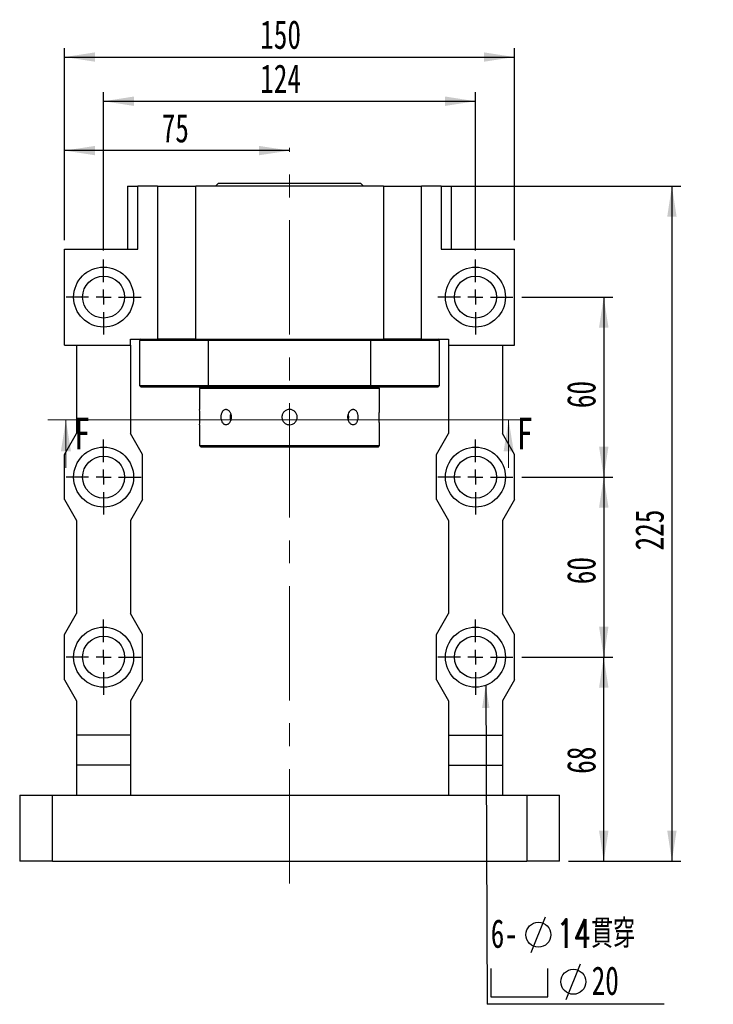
# Model space of a CAD drawing. Header units: millimetres. Extents: x 24 to 293, y 4 to 207.
# Tile 2 of 5: x 27 to 104, y 98 to 207. Entities that reach past the tile are written whole.
import ezdxf

# ---------------------------------------------------------------- set-up
doc = ezdxf.new("R2010")
doc.units = ezdxf.units.MM
doc.linetypes.add('CENTERX2', pattern=[20.32, 12.7, -2.54, 2.54, -2.54])
doc.layers.add('圖層0', color=7, linetype='Continuous')
doc.styles.add('SLDTEXTSTYLE0', font='TXT', dxfattribs={"width": 0.7})
doc.styles.add('SLDTEXTSTYLE1', font='TXT', dxfattribs={"width": 0.7, "bigfont": 'bigfont'})
doc.styles.add('SLDTEXTSTYLE3', font='TXT', dxfattribs={"width": 0.75})
doc.dimstyles.new('SLDDIMSTYLE2', dxfattribs={"dimtxt": 0.18, "dimasz": 2.5, "dimexe": 0, "dimexo": 0.0625, "dimgap": 0, "dimtad": 0, "dimtih": 1, "dimtoh": 1, "dimdec": 0, "dimrnd": 1e-09, "dimzin": 0, "dimdsep": 46, "dimtxsty": 'Standard', "dimsah": 1, "dimcen": 0.09, "dimadec": 0, "dimazin": 0, "dimtfac": 2.5, "dimtdec": 0, "dimtofl": 0, "dimtmove": 0, "dimatfit": 3, "dimfxl": 0, "dimfrac": 2, "dimtolj": 1, "dimtzin": 0, "dimarcsym": 0})
doc.dimstyles.new('SLDDIMSTYLE3', dxfattribs={"dimtxt": 3.389974, "dimasz": 2.5, "dimexe": 0, "dimexo": 0.0625, "dimgap": 0.847493, "dimtad": 1, "dimlfac": 3, "dimrnd": 1e-09, "dimzin": 12, "dimdsep": 46, "dimtxsty": 'SLDTEXTSTYLE0', "dimsah": 1, "dimcen": 0.09, "dimadec": 0, "dimazin": 3, "dimtfac": 1, "dimtofl": 0, "dimtmove": 0, "dimatfit": 3, "dimfxl": 0, "dimfrac": 2, "dimtolj": 1, "dimtzin": 12, "dimarcsym": 0})

# ---------------------------------------------------------------- blocks, each defined once
blk = doc.blocks.new('_D_1')
at = {"layer": '圖層0', "color": 7}
for p, q in [((36.2, 181.7), (36.2, 199.29)), ((77.53, 181.7), (77.53, 199.29)), ((36.2, 198.29), (77.53, 198.29))]:
    blk.add_line(p, q, dxfattribs=at)
for points in [[(36.2, 198.29), (39.59, 197.77), (39.59, 198.82)], [(77.53, 198.29), (74.14, 198.82), (74.14, 197.77)]]:
    blk.add_solid(points, dxfattribs=at)
at = {"layer": '圖層0', "color": 7, "insert": (53.6, 202.39), "char_height": 3.175, "attachment_point": 1, "style": 'SLDTEXTSTYLE0'}
blk.add_mtext('124', dxfattribs=at)
blk = doc.blocks.new('_D_2')
at = {"layer": '圖層0', "color": 7}
for p, q in [((82.7, 136.54), (92.79, 136.54)), ((91.79, 113.87), (91.79, 136.54)), ((87.86, 113.87), (92.79, 113.87))]:
    blk.add_line(p, q, dxfattribs=at)
for points in [[(91.79, 136.54), (91.27, 133.15), (92.32, 133.15)], [(91.79, 113.87), (92.32, 117.26), (91.27, 117.26)]]:
    blk.add_solid(points, dxfattribs=at)
at = {"layer": '圖層0', "color": 7, "insert": (87.7, 123.58), "char_height": 3.175, "attachment_point": 1, "rotation": 90, "style": 'SLDTEXTSTYLE0'}
blk.add_mtext('68', dxfattribs=at)
blk = doc.blocks.new('_D_3')
at = {"layer": '圖層0', "color": 7}
for p, q in [((82.7, 156.54), (92.79, 156.54)), ((91.79, 156.54), (91.79, 136.54)), ((82.7, 136.54), (92.79, 136.54))]:
    blk.add_line(p, q, dxfattribs=at)
for points in [[(91.79, 156.54), (91.27, 153.15), (92.32, 153.15)], [(91.79, 136.54), (92.32, 139.93), (91.27, 139.93)]]:
    blk.add_solid(points, dxfattribs=at)
at = {"layer": '圖層0', "color": 7, "insert": (87.7, 144.64), "char_height": 3.175, "attachment_point": 1, "rotation": 90, "style": 'SLDTEXTSTYLE0'}
blk.add_mtext('60', dxfattribs=at)
blk = doc.blocks.new('_D_4')
at = {"layer": '圖層0', "color": 7}
for p, q in [((82.7, 176.54), (92.79, 176.54)), ((91.79, 176.54), (91.79, 156.54)), ((82.7, 156.54), (92.79, 156.54))]:
    blk.add_line(p, q, dxfattribs=at)
for points in [[(91.79, 176.54), (91.27, 173.15), (92.32, 173.15)], [(91.79, 156.54), (92.32, 159.93), (91.27, 159.93)]]:
    blk.add_solid(points, dxfattribs=at)
at = {"layer": '圖層0', "color": 7, "insert": (87.7, 164.2), "char_height": 3.175, "attachment_point": 1, "rotation": 90, "style": 'SLDTEXTSTYLE0'}
blk.add_mtext('60', dxfattribs=at)
blk = doc.blocks.new('_D_5')
at = {"layer": '圖層0', "color": 7}
for p, q in [((31.86, 182.87), (31.86, 193.81)), ((56.86, 192.81), (31.86, 192.81))]:
    blk.add_line(p, q, dxfattribs=at)
for points in [[(31.86, 192.81), (35.25, 192.29), (35.25, 193.33)], [(56.86, 192.81), (53.47, 193.33), (53.47, 192.29)]]:
    blk.add_solid(points, dxfattribs=at)
at = {"layer": '圖層0', "color": 7, "insert": (42.65, 196.9), "char_height": 3.175, "attachment_point": 1, "style": 'SLDTEXTSTYLE0'}
blk.add_mtext('75', dxfattribs=at)
blk = doc.blocks.new('_D_6')
at = {"layer": '圖層0', "color": 7}
for p, q in [((31.86, 182.87), (31.86, 204.2)), ((81.86, 182.87), (81.86, 204.2)), ((31.86, 203.2), (81.86, 203.2))]:
    blk.add_line(p, q, dxfattribs=at)
for points in [[(31.86, 203.2), (35.25, 202.68), (35.25, 203.72)], [(81.86, 203.2), (78.47, 203.72), (78.47, 202.68)]]:
    blk.add_solid(points, dxfattribs=at)
at = {"layer": '圖層0', "color": 7, "insert": (53.6, 207.29), "char_height": 3.175, "attachment_point": 1, "style": 'SLDTEXTSTYLE0'}
blk.add_mtext('150', dxfattribs=at)
blk = doc.blocks.new('_D_7')
at = {"layer": '圖層0', "color": 7}
for p, q in [((74.71, 188.87), (100.37, 188.87)), ((99.37, 188.87), (99.37, 113.87)), ((87.86, 113.87), (100.37, 113.87))]:
    blk.add_line(p, q, dxfattribs=at)
for points in [[(99.37, 188.87), (98.85, 185.48), (99.89, 185.48)], [(99.37, 113.87), (99.89, 117.26), (98.85, 117.26)]]:
    blk.add_solid(points, dxfattribs=at)
at = {"layer": '圖層0', "color": 7, "insert": (95.28, 148.39), "char_height": 3.175, "attachment_point": 1, "rotation": 90, "style": 'SLDTEXTSTYLE0'}
blk.add_mtext('225', dxfattribs=at)
blk = doc.blocks.new('SW_SYMBOL_HOLE_DIAM')
at = {"layer": '圖層0', "color": 0}
blk.add_line((300, 0), (700, 1000), dxfattribs=at)
blk.add_circle((500, 500), 350, dxfattribs=at)
blk = doc.blocks.new('SW_SYMBOL_HOLE_SPOT')
at = {"layer": '圖層0', "color": 0}
for p, q in [((0, 875), (0, 75)), ((1600, 75), (1600, 875)), ((0, 75), (1600, 75))]:
    blk.add_line(p, q, dxfattribs=at)
blk = doc.blocks.new('SW_NOTE_1')
at = {"layer": '圖層0', "color": 0}
blk.add_line((19.65, 0), (0, 0), dxfattribs=at)
at = {"layer": '圖層0', "color": 0, "xscale": 0.003964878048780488, "yscale": 0.003964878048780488, "zscale": 0.003964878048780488}
for name, p in [('SW_SYMBOL_HOLE_DIAM', (3.7, 5.75)), ('SW_SYMBOL_HOLE_DIAM', (7.58, 0.52)), ('SW_SYMBOL_HOLE_SPOT', (0.38, 0.52))]:
    blk.add_blockref(name, p, dxfattribs=at)
at = {"layer": '圖層0', "color": 0, "char_height": 3.175, "attachment_point": 1}
for s, insert, style in [('6-', (0.38, 9.45), 'SLDTEXTSTYLE0'), ('14\\M+18AD1\\M+190FA', (7.72, 9.45), 'SLDTEXTSTYLE1'), ('20', (11.6, 4.22), 'SLDTEXTSTYLE0')]:
    blk.add_mtext(s, dxfattribs=dict(at, insert=insert, style=style))
blk = doc.blocks.new('SW_CENTERMARKSYMBOL_2')
at = {"layer": '圖層0', "color": 0}
for p, q in [((0, 1.67), (0, 4.17)), ((-1.67, 0), (-4.17, 0)), ((0, 0), (-0.83, 0)), ((0, 0), (0, 0.83)), ((0, 0), (0, -0.83)), ((0, 0), (0.83, 0)), ((1.67, 0), (4.17, 0)), ((0, -1.67), (0, -4.17))]:
    blk.add_line(p, q, dxfattribs=at)
blk = doc.blocks.new('SW_CENTERMARKSYMBOL_3')
at = {"layer": '圖層0', "color": 0}
for p, q in [((0, 1.67), (0, 4.17)), ((-1.67, 0), (-4.17, 0)), ((0, 0), (-0.83, 0)), ((0, 0), (0, 0.83)), ((0, 0), (0, -0.83)), ((0, 0), (0.83, 0)), ((1.67, 0), (4.17, 0)), ((0, -1.67), (0, -4.17))]:
    blk.add_line(p, q, dxfattribs=at)
blk = doc.blocks.new('SW_CENTERMARKSYMBOL_4')
at = {"layer": '圖層0', "color": 0}
for p, q in [((0, 1.67), (0, 4.17)), ((-1.67, 0), (-4.17, 0)), ((0, 0), (-0.83, 0)), ((0, 0), (0, 0.83)), ((0, 0), (0, -0.83)), ((0, 0), (0.83, 0)), ((1.67, 0), (4.17, 0)), ((0, -1.67), (0, -4.17))]:
    blk.add_line(p, q, dxfattribs=at)
blk = doc.blocks.new('SW_CENTERMARKSYMBOL_5')
at = {"layer": '圖層0', "color": 0}
for p, q in [((0, 1.67), (0, 4.17)), ((-1.67, 0), (-4.17, 0)), ((0, 0), (-0.83, 0)), ((0, 0), (0, 0.83)), ((0, 0), (0, -0.83)), ((0, 0), (0.83, 0)), ((1.67, 0), (4.17, 0)), ((0, -1.67), (0, -4.17))]:
    blk.add_line(p, q, dxfattribs=at)
blk = doc.blocks.new('SW_CENTERMARKSYMBOL_6')
at = {"layer": '圖層0', "color": 0}
for p, q in [((0, 1.67), (0, 4.17)), ((-1.67, 0), (-4.17, 0)), ((0, 0), (-0.83, 0)), ((0, 0), (0, 0.83)), ((0, 0), (0, -0.83)), ((0, 0), (0.83, 0)), ((1.67, 0), (4.17, 0)), ((0, -1.67), (0, -4.17))]:
    blk.add_line(p, q, dxfattribs=at)
blk = doc.blocks.new('SW_CENTERMARKSYMBOL_7')
at = {"layer": '圖層0', "color": 0}
for p, q in [((0, 1.67), (0, 4.17)), ((-1.67, 0), (-4.17, 0)), ((0, 0), (-0.83, 0)), ((0, 0), (0, 0.83)), ((0, 0), (0, -0.83)), ((0, 0), (0.83, 0)), ((1.67, 0), (4.17, 0)), ((0, -1.67), (0, -4.17))]:
    blk.add_line(p, q, dxfattribs=at)

msp = doc.modelspace()

# ---------------------------------------------------------------- linework, layer by layer
at = {"color": 7, "linetype": 'Continuous', "lineweight": 25}
for p, q in [((38.8643, 188.8688), (38.8643, 181.8688)), ((38.8643, 188.8688), (40.0153, 188.8688)), ((40.0153, 181.8688), (40.0153, 188.8688)), ((42.1976, 188.8688), (40.0153, 188.8688)), ((42.1976, 188.8688), (42.1976, 171.8688)), ((42.1976, 188.8688), (46.4293, 188.8688)), ((46.4293, 171.8688), (46.4293, 188.8688)), ((67.2992, 188.8688), (46.4293, 188.8688)), ((48.9643, 189.2021), (48.6309, 188.8688)), ((48.9643, 189.2021), (49.3779, 189.2021)), ((49.3779, 189.2021), (64.7643, 189.2021)), ((65.0976, 188.8688), (64.7643, 189.2021)), ((67.2992, 188.8688), (67.2992, 171.8688)), ((67.2992, 188.8688), (71.5309, 188.8688)), ((71.5309, 171.8688), (71.5309, 188.8688)), ((73.7133, 188.8688), (71.5309, 188.8688)), ((73.7133, 188.8688), (73.7133, 181.8688)), ((73.7133, 188.8688), (74.8643, 188.8688)), ((74.8643, 181.8688), (74.8643, 188.8688)), ((31.8643, 171.2021), (31.8643, 181.8688)), ((31.8643, 181.8688), (40.0153, 181.8688)), ((73.7133, 181.8688), (81.8643, 181.8688)), ((81.8643, 171.2021), (81.8643, 181.8688)), ((39.1976, 171.2021), (39.1976, 171.8688)), ((39.1976, 171.8688), (41.6282, 171.8688)), ((40.3643, 171.8688), (40.1976, 171.7021)), ((41.6282, 171.8688), (42.1976, 171.8688)), ((46.4293, 171.8688), (42.1976, 171.8688)), ((46.4293, 171.8688), (67.2992, 171.8688)), ((71.5309, 171.8688), (67.2992, 171.8688)), ((71.5309, 171.8688), (72.1004, 171.8688)), ((72.1004, 171.8688), (74.5309, 171.8688)), ((73.5309, 171.7021), (73.3643, 171.8688)), ((74.5309, 171.8688), (74.5309, 171.2021)), ((31.8643, 171.2021), (39.1976, 171.2021)), ((33.1976, 171.2021), (33.1976, 161.3688)), ((39.1976, 171.2021), (39.1976, 161.3688)), ((40.1976, 171.7021), (40.1976, 166.7021)), ((47.8211, 171.7021), (40.1976, 171.7021)), ((65.9074, 171.7021), (47.8211, 171.7021)), ((47.8211, 171.7021), (47.8211, 166.7021)), ((65.9074, 166.7021), (65.9074, 171.7021)), ((73.5309, 171.7021), (65.9074, 171.7021)), ((73.5309, 166.7021), (73.5309, 171.7021)), ((74.5309, 171.2021), (81.8643, 171.2021)), ((74.5309, 171.2021), (74.5309, 161.3688)), ((80.5309, 171.2021), (80.5309, 161.3688)), ((40.1976, 166.7021), (40.3643, 166.5355)), ((40.1976, 166.7021), (47.8211, 166.7021)), ((47.8704, 166.5355), (40.3643, 166.5355)), ((47.0309, 166.5355), (46.8643, 166.3688)), ((46.8643, 166.3688), (46.8643, 164.0416)), ((66.8643, 166.3688), (46.8643, 166.3688)), ((47.8211, 166.7021), (65.9074, 166.7021)), ((65.8581, 166.5355), (47.8704, 166.5355)), ((73.3643, 166.5355), (65.8581, 166.5355)), ((65.9074, 166.7021), (73.5309, 166.7021)), ((66.8643, 166.3688), (66.6976, 166.5355)), ((66.8643, 164.0416), (66.8643, 166.3688)), ((73.3643, 166.5355), (73.5309, 166.7021)), ((46.8643, 162.3521), (46.8643, 160.0355)), ((66.8643, 160.0355), (66.8643, 162.3521)), ((31.8643, 159.0355), (33.1976, 161.3688)), ((40.5309, 159.0355), (39.1976, 161.3688)), ((73.1976, 159.0355), (74.5309, 161.3688)), ((81.8643, 159.0355), (80.5309, 161.3688)), ((46.8643, 160.0355), (47.0309, 159.8688)), ((46.8643, 160.0355), (66.8643, 160.0355)), ((66.6976, 159.8688), (47.0309, 159.8688)), ((66.6976, 159.8688), (66.8643, 160.0355)), ((31.8643, 154.0355), (31.8643, 159.0355)), ((40.5309, 154.0355), (40.5309, 159.0355)), ((73.1976, 154.0355), (73.1976, 159.0355)), ((81.8643, 154.0355), (81.8643, 159.0355)), ((31.8643, 154.0355), (33.1976, 151.7021)), ((40.5309, 154.0355), (39.1976, 151.7021)), ((73.1976, 154.0355), (74.5309, 151.7021)), ((81.8643, 154.0355), (80.5309, 151.7021)), ((33.1976, 151.7021), (33.1976, 141.3688)), ((39.1976, 151.7021), (39.1976, 141.3688)), ((74.5309, 151.7021), (74.5309, 141.3688)), ((80.5309, 151.7021), (80.5309, 141.3688)), ((31.8643, 139.0355), (33.1976, 141.3688)), ((40.5309, 139.0355), (39.1976, 141.3688)), ((73.1976, 139.0355), (74.5309, 141.3688)), ((81.8643, 139.0355), (80.5309, 141.3688)), ((31.8643, 134.0355), (31.8643, 139.0355)), ((40.5309, 134.0355), (40.5309, 139.0355)), ((73.1976, 134.0355), (73.1976, 139.0355)), ((81.8643, 134.0355), (81.8643, 139.0355)), ((31.8643, 134.0355), (33.1976, 131.7021)), ((40.5309, 134.0355), (39.1976, 131.7021)), ((73.1976, 134.0355), (74.5309, 131.7021)), ((81.8643, 134.0355), (80.5309, 131.7021)), ((33.1976, 131.7021), (33.1976, 127.8688)), ((39.1976, 131.7021), (39.1976, 127.8688)), ((74.5309, 131.7021), (74.5309, 127.8688)), ((80.5309, 131.7021), (80.5309, 127.8688)), ((39.1976, 127.8688), (33.1976, 127.8688)), ((33.1976, 127.8688), (33.1976, 124.5355)), ((39.1976, 127.8688), (39.1976, 124.5355)), ((74.5309, 127.8688), (80.5309, 127.8688)), ((74.5309, 127.8688), (74.5309, 124.5355)), ((80.5309, 127.8688), (80.5309, 124.5355)), ((39.1976, 124.5355), (33.1976, 124.5355)), ((33.1976, 124.5355), (33.1976, 121.2021)), ((39.1976, 124.5355), (39.1976, 121.2021)), ((74.5309, 124.5355), (80.5309, 124.5355)), ((74.5309, 124.5355), (74.5309, 121.2021)), ((80.5309, 124.5355), (80.5309, 121.2021)), ((26.8643, 121.2021), (26.8643, 113.8688)), ((26.8643, 121.2021), (30.4988, 121.2021)), ((30.4988, 113.8688), (30.4988, 121.2021)), ((30.4988, 121.2021), (83.2297, 121.2021)), ((83.2297, 121.2021), (83.2297, 113.8688)), ((83.2297, 121.2021), (86.8643, 121.2021)), ((86.8643, 113.8688), (86.8643, 121.2021)), ((30.4988, 113.8688), (26.8643, 113.8688)), ((30.4988, 113.8688), (83.2297, 113.8688)), ((86.8643, 113.8688), (83.2297, 113.8688))]:
    msp.add_line(p, q, dxfattribs=at)
at = {"color": 7, "linetype": 'Continuous', "lineweight": 18}
for p, q in [((83.2224, 162.9018), (30.0046, 162.9018)), ((32.0046, 157.5818), (32.0046, 162.9018)), ((81.2224, 157.5818), (81.2224, 162.9018))]:
    msp.add_line(p, q, dxfattribs=at)
at = {"color": 7, "linetype": 'Continuous', "lineweight": 25, "flags": 128}
for points in [[(63.3999, 162.8243), (63.4351, 162.9446), (63.4639, 163.2021)], [(63.4639, 163.2021), (63.4351, 163.4597), (63.4011, 163.5765)]]:
    msp.add_lwpolyline(points, dxfattribs=at)
at = {"color": 7, "linetype": 'Continuous', "lineweight": 25}
for centre, radius in [((36.1976, 176.5355), 3.3333), ((77.5309, 176.5355), 3.3333), ((36.1976, 176.5355), 2.3333), ((77.5309, 176.5355), 2.3333), ((36.1976, 156.5355), 3.3333), ((77.5309, 156.5355), 3.3333), ((36.1976, 156.5355), 2.3333), ((77.5309, 156.5355), 2.3333), ((36.1976, 136.5355), 3.3333), ((77.5309, 136.5355), 3.3333), ((36.1976, 136.5355), 2.3333), ((77.5309, 136.5355), 2.3333)]:
    msp.add_circle(centre, radius, dxfattribs=at)
for centre, radius, start, end in [((36.8835, 163.2021), 10.0169, 355.132397, 4.807508), ((51.4022, 163.2022), 1.1381, 160.98217, 199.350093)]:
    msp.add_arc(centre, radius, start, end, dxfattribs=at)
for points in [[(47.8211, 171.7021), (47.8375, 171.7577), (47.854, 171.8133), (47.8704, 171.8688)], [(65.8581, 171.8688), (65.8746, 171.8133), (65.891, 171.7577), (65.9074, 171.7021)], [(47.8704, 166.5355), (47.854, 166.591), (47.8375, 166.6466), (47.8211, 166.7021)], [(65.9074, 166.7021), (65.891, 166.6466), (65.8746, 166.591), (65.8581, 166.5355)]]:
    msp.add_open_spline(points, degree=3, dxfattribs=at)
for points, knots in [([(50.407, 163.2021), (50.407, 163.1471), (50.4029, 163.0929), (50.3867, 162.9864), (50.3744, 162.9334), (50.3426, 162.8325), (50.3231, 162.7847), (50.2774, 162.6941), (50.2509, 162.6512), (50.1933, 162.5744), (50.1621, 162.5399), (50.0947, 162.479), (50.059, 162.4531), (49.9859, 162.4116), (49.9478, 162.3956), (49.8705, 162.3741), (49.832, 162.3688), (49.7551, 162.3688), (49.7163, 162.3742), (49.642, 162.3955), (49.6061, 162.4112), (49.537, 162.4529), (49.5039, 162.479), (49.443, 162.5393), (49.4149, 162.5737), (49.3631, 162.6515), (49.3403, 162.6936), (49.3006, 162.7838), (49.2835, 162.8325), (49.2562, 162.9334), (49.2459, 162.9854), (49.2321, 163.0922), (49.2285, 163.1474), (49.2285, 163.2562), (49.2319, 163.3103), (49.2457, 163.4178), (49.2561, 163.4705), (49.2967, 163.6209), (49.3374, 163.7139), (49.414, 163.8293), (49.4426, 163.8645), (49.5037, 163.9251), (49.5361, 163.9507), (49.6051, 163.9926), (49.6417, 164.0087), (49.7158, 164.03), (49.7537, 164.0354), (49.8315, 164.0355), (49.8702, 164.0302), (49.9468, 164.0091), (49.9851, 163.9931), (50.0588, 163.9513), (50.094, 163.9258), (50.161, 163.8654), (50.193, 163.8303), (50.2506, 163.7535), (50.2766, 163.7116), (50.3227, 163.6206), (50.3424, 163.5721), (50.39, 163.4217), (50.407, 163.3123), (50.407, 163.2021)], [0, 0, 0, 0, 0.03125, 0.03125, 0.0625, 0.0625, 0.09375, 0.09375, 0.125, 0.125, 0.15625, 0.15625, 0.1875, 0.1875, 0.21875, 0.21875, 0.25, 0.25, 0.28125, 0.28125, 0.3125, 0.3125, 0.34375, 0.34375, 0.375, 0.375, 0.40625, 0.40625, 0.4375, 0.4375, 0.46875, 0.46875, 0.5, 0.5, 0.53125, 0.53125, 0.5625, 0.5625, 0.625, 0.625, 0.65625, 0.65625, 0.6875, 0.6875, 0.71875, 0.71875, 0.75, 0.75, 0.78125, 0.78125, 0.8125, 0.8125, 0.84375, 0.84375, 0.875, 0.875, 0.90625, 0.90625, 0.9375, 0.9375, 1, 1, 1, 1]), ([(56.8643, 162.3521), (56.8081, 162.3521), (56.7528, 162.3577), (56.6442, 162.3793), (56.5902, 162.3956), (56.4872, 162.4383), (56.4384, 162.4644), (56.3461, 162.5261), (56.3023, 162.562), (56.224, 162.6404), (56.1888, 162.6831), (56.1267, 162.776), (56.1003, 162.8255), (56.0579, 162.9277), (56.0415, 162.9813), (56.0197, 163.0911), (56.0143, 163.1462), (56.0142, 163.2571), (56.0197, 163.3135), (56.0414, 163.4225), (56.0575, 163.4755), (56.1001, 163.5785), (56.1267, 163.6282), (56.1882, 163.7203), (56.2233, 163.7632), (56.3026, 163.8426), (56.3455, 163.8778), (56.4375, 163.9394), (56.4872, 163.966), (56.5902, 164.0087), (56.6432, 164.0248), (56.7521, 164.0465), (56.8085, 164.0521), (56.9194, 164.0522), (56.9746, 164.0468), (57.0842, 164.0251), (57.1379, 164.0088), (57.2403, 163.9665), (57.2897, 163.9402), (57.3827, 163.8781), (57.4255, 163.8429), (57.5039, 163.7646), (57.5399, 163.7209), (57.6016, 163.6286), (57.6278, 163.5798), (57.6705, 163.477), (57.6869, 163.423), (57.7086, 163.3143), (57.7142, 163.2591), (57.7143, 163.1468), (57.7088, 163.0915), (57.6873, 162.9828), (57.671, 162.9288), (57.6284, 162.8258), (57.6024, 162.777), (57.5408, 162.6846), (57.5049, 162.6408), (57.4266, 162.5623), (57.3839, 162.5271), (57.2911, 162.465), (57.2416, 162.4385), (57.0883, 162.3747), (56.9766, 162.3521), (56.8643, 162.3521)], [0, 0, 0, 0, 0.03125, 0.03125, 0.0625, 0.0625, 0.09375, 0.09375, 0.125, 0.125, 0.15625, 0.15625, 0.1875, 0.1875, 0.21875, 0.21875, 0.25, 0.25, 0.28125, 0.28125, 0.3125, 0.3125, 0.34375, 0.34375, 0.375, 0.375, 0.40625, 0.40625, 0.4375, 0.4375, 0.46875, 0.46875, 0.5, 0.5, 0.53125, 0.53125, 0.5625, 0.5625, 0.59375, 0.59375, 0.625, 0.625, 0.65625, 0.65625, 0.6875, 0.6875, 0.71875, 0.71875, 0.75, 0.75, 0.78125, 0.78125, 0.8125, 0.8125, 0.84375, 0.84375, 0.875, 0.875, 0.90625, 0.90625, 0.9375, 0.9375, 1, 1, 1, 1]), ([(64.5, 163.2021), (64.5, 163.1471), (64.4965, 163.0929), (64.4827, 162.9864), (64.4723, 162.9334), (64.445, 162.8325), (64.4283, 162.7847), (64.3885, 162.6941), (64.3652, 162.6512), (64.3141, 162.5744), (64.286, 162.5399), (64.2246, 162.479), (64.1917, 162.4531), (64.1231, 162.4116), (64.0868, 162.3956), (64.012, 162.3741), (63.9741, 162.3688), (63.8972, 162.3688), (63.8578, 162.3742), (63.781, 162.3955), (63.7434, 162.4112), (63.6697, 162.4529), (63.6339, 162.479), (63.5671, 162.5393), (63.5357, 162.5737), (63.4774, 162.6515), (63.4514, 162.6936), (63.4058, 162.7838), (63.386, 162.8325), (63.3541, 162.9334), (63.342, 162.9854), (63.3257, 163.0922), (63.3215, 163.1474), (63.3215, 163.2562), (63.3255, 163.3103), (63.3418, 163.4178), (63.354, 163.4705), (63.4014, 163.6209), (63.4485, 163.7139), (63.5347, 163.8293), (63.5666, 163.8645), (63.6336, 163.9251), (63.6688, 163.9507), (63.7423, 163.9926), (63.7807, 164.0087), (63.8572, 164.03), (63.8958, 164.0354), (63.9737, 164.0355), (64.0117, 164.0302), (64.0858, 164.0091), (64.1223, 163.9931), (64.1915, 163.9513), (64.224, 163.9258), (64.2851, 163.8654), (64.3138, 163.8303), (64.365, 163.7535), (64.3878, 163.7116), (64.4279, 163.6206), (64.4449, 163.5721), (64.4857, 163.4217), (64.5, 163.3123), (64.5, 163.2021)], [0, 0, 0, 0, 0.03125, 0.03125, 0.0625, 0.0625, 0.09375, 0.09375, 0.125, 0.125, 0.15625, 0.15625, 0.1875, 0.1875, 0.21875, 0.21875, 0.25, 0.25, 0.28125, 0.28125, 0.3125, 0.3125, 0.34375, 0.34375, 0.375, 0.375, 0.40625, 0.40625, 0.4375, 0.4375, 0.46875, 0.46875, 0.5, 0.5, 0.53125, 0.53125, 0.5625, 0.5625, 0.625, 0.625, 0.65625, 0.65625, 0.6875, 0.6875, 0.71875, 0.71875, 0.75, 0.75, 0.78125, 0.78125, 0.8125, 0.8125, 0.84375, 0.84375, 0.875, 0.875, 0.90625, 0.90625, 0.9375, 0.9375, 1, 1, 1, 1]), ([(66.8643, 162.3521), (66.8634, 162.3615), (66.8618, 162.3802), (66.8504, 162.5262), (66.8377, 162.7414), (66.8285, 163.0105), (66.8272, 163.3008), (66.834, 163.5791), (66.8463, 163.8169), (66.8581, 163.9793), (66.8646, 164.0567), (66.8636, 164.0446), (66.8634, 164.0416)], [0, 0, 0, 0, 0.1071073, 0.21420578, 0.32154523, 0.42904594, 0.53628315, 0.64324344, 0.75034422, 0.8577853, 0.96523473, 1, 1, 1, 1])]:
    msp.add_open_spline(points, degree=3, knots=knots, dxfattribs=at)
at = {"color": 7, "linetype": 'Continuous', "lineweight": 18}
for points in [[(32.0046, 162.9018), (31.4446, 159.4018), (32.5646, 159.4018)], [(81.2224, 162.9018), (80.6624, 159.4018), (81.7824, 159.4018)]]:
    msp.add_solid(points, dxfattribs=at)
at = {"layer": '圖層0', "color": 7, "linetype": 'CENTERX2', "lineweight": 18}
msp.add_line((56.8643, 111.407), (56.8643, 193.1081), dxfattribs=at)

# ---------------------------------------------------------------- block references
at = {"layer": '圖層0', "color": 7}
for name, p in [('SW_CENTERMARKSYMBOL_3', (36.1976, 176.5355)), ('SW_CENTERMARKSYMBOL_2', (77.5309, 176.5355)), ('SW_CENTERMARKSYMBOL_6', (36.1976, 156.5355)), ('SW_CENTERMARKSYMBOL_5', (77.5309, 156.5355)), ('SW_CENTERMARKSYMBOL_7', (36.1976, 136.5355)), ('SW_CENTERMARKSYMBOL_4', (77.5309, 136.5355)), ('SW_NOTE_1', (78.8478, 97.9732))]:
    msp.add_blockref(name, p, dxfattribs=at)

# ---------------------------------------------------------------- texts
at = {"color": 7, "linetype": 'Continuous', "char_height": 3.5, "attachment_point": 1, "style": 'SLDTEXTSTYLE3'}
for insert in [(32.9096, 163.1395), (82.1274, 163.1395)]:
    msp.add_mtext('F', dxfattribs=dict(at, insert=insert))

# ---------------------------------------------------------------- dimensions: what is measured, and where the dimension line sits
at = {"layer": '圖層0', "color": 7}
for base, p1, p2, picture, middle in [((81.8643, 203.2011), (31.8643, 181.8688), (81.8643, 181.8688), '_D_6', (56.5814, 203.2011)), ((77.5309, 198.2936), (36.1976, 180.7021), (77.5309, 180.7021), '_D_1', (56.5814, 198.2936)), ((31.8643, 192.8085), (56.8643, 193.1081), (31.8643, 181.8688), '_D_5', (44.639, 192.8085))]:
    dim = msp.add_linear_dim(base=base, p1=p1, p2=p2, dimstyle='SLDDIMSTYLE3', dxfattribs=at)
    dim.commit()
    dim.dimension.update_dxf_attribs({"geometry": picture, "text_midpoint": middle, "dimtype": 160})
for base, p1, p2, picture, middle in [((99.3716, 113.8688), (73.7133, 188.8688), (86.8643, 113.8688), '_D_7', (99.3716, 151.3688)), ((91.7941, 156.5355), (81.6976, 176.5355), (81.6976, 156.5355), '_D_4', (91.7941, 166.1874)), ((91.7941, 136.5355), (81.6976, 156.5355), (81.6976, 136.5355), '_D_3', (91.7941, 146.6312)), ((91.7941, 136.5355), (86.8643, 113.8688), (81.6976, 136.5355), '_D_2', (91.7941, 125.5628))]:
    dim = msp.add_linear_dim(base=base, p1=p1, p2=p2, angle=90, dimstyle='SLDDIMSTYLE3', dxfattribs=at)
    dim.commit()
    dim.dimension.update_dxf_attribs({"geometry": picture, "text_midpoint": middle, "dimtype": 160})

# ---------------------------------------------------------------- leaders
msp.add_leader([(78.6662, 133.4014), (78.8478, 97.9732)], dimstyle='SLDDIMSTYLE2', dxfattribs=at)

doc.saveas('drawing.dxf')
